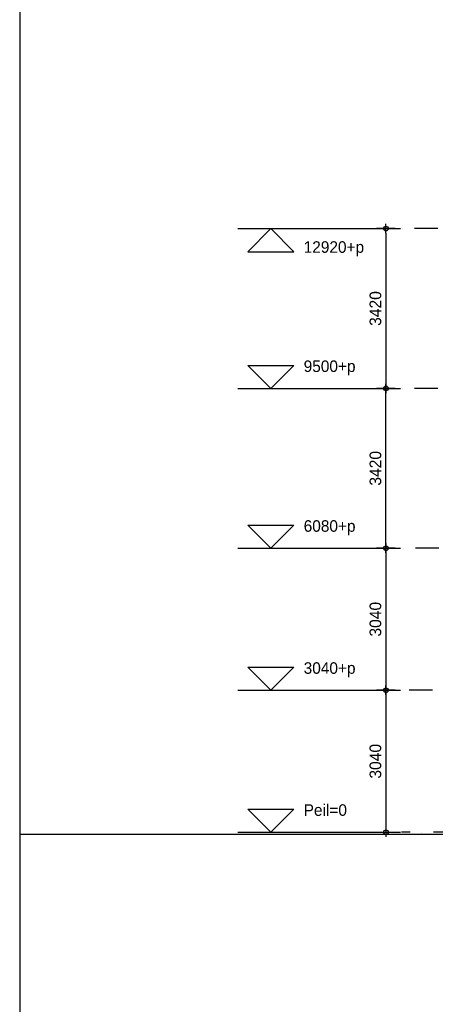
# Model space of a CAD drawing. Extents: x 0 to 140000, y 0 to 84100.
# Tile 70 of 105: x 1000 to 9899, y 41953 to 63027. Entities that reach past the tile are written whole.
import ezdxf
from ezdxf.enums import TextEntityAlignment as Align

# ---------------------------------------------------------------- set-up
doc = ezdxf.new("R2010")
doc.units = 0
doc.header["$LTSCALE"] = 100
doc.header["$MEASUREMENT"] = 0
doc.header["$PDMODE"] = 35
doc.header["$PDSIZE"] = 5
for name, pattern in [('B0201', [50, 31.25, -6.25, 6.25, -6.25]), ('B0403', [37.5, 25, -12.5]), ('DASHDOT', [1, 0.5, -0.25, 0, -0.25])]:
    doc.linetypes.add(name, pattern=pattern)
doc.layers.get('0').update_dxf_attribs({"linetype": 'CONTINUOUS'})
doc.layers.get('DEFPOINTS').update_dxf_attribs({"linetype": 'CONTINUOUS'})
for name, color, linetype in [('AL$7A---_STRAMIEN', 42, 'B0201'), ('AL11----_GRONDWERK', 4, 'CONTINUOUS'), ('AM$1A---_ALGEMEEN', 1, 'CONTINUOUS'), ('BL$8A---_HULPLIJNEN', 1, 'CONTINUOUS')]:
    doc.layers.add(name, color=color, linetype=linetype)
doc.styles.add('B-01', font='b-gbp')
doc.dimstyles.new('1732', dxfattribs={"dimscale": 100, "dimtxt": 2.5, "dimasz": 1, "dimexe": 0.18, "dimexo": 0.0625, "dimgap": 1, "dimtad": 1, "dimdec": 0, "dimzin": 0, "dimtxsty": 'B-01', "dimblk1": 'B-TOD', "dimblk2": 'B-TOD', "dimsah": 1, "dimcen": 1, "dimse1": 1, "dimse2": 1, "dimclrt": 2, "dimazin": 3, "dimtfac": 1, "dimtdec": 1, "dimtmove": 0, "dimatfit": 3, "dimtolj": 1, "dimtzin": 0})

# ---------------------------------------------------------------- blocks, each defined once
blk = doc.blocks.new('AS01PM01')
for p, q in [((-7, 7), (7, 7)), ((0, 0), (-7, 7)), ((0, 0), (7, 7)), ((-10, 0), (39.4, 0))]:
    blk.add_line(p, q)
at = {"color": 7, "style": 'B-01'}
blk.add_attdef('PEILM', text='', height=3.5, dxfattribs=at).set_placement((-10, 5), align=Align.RIGHT)
blk.add_attdef('OMSCHR', (10, 5), '', height=3.5, dxfattribs=at)
blk = doc.blocks.new('B-TOD')
for p, q in [((-1, 0), (1, 0)), ((0, -2), (0, 2))]:
    blk.add_line(p, q)
blk.add_circle((0, 0), 0.5)
blk = doc.blocks.new('*D63')
at = {"color": 0, "linetype": 'BYBLOCK'}
blk.add_line((8843, 51815), (8843, 55035), dxfattribs=at)
at = {"layer": 'DEFPOINTS', "color": 0, "linetype": 'BYBLOCK'}
for p in [(8443, 55135), (8843, 55135), (8480, 51715)]:
    blk.add_point(p, dxfattribs=at)
at = {"color": 0, "linetype": 'BYBLOCK', "xscale": 100, "yscale": 100, "zscale": 100}
for p, rotation in [((8843, 55135), 90), ((8843, 51715), 270)]:
    blk.add_blockref('B-TOD', p, dxfattribs=dict(at, rotation=rotation))
at = {"color": 2, "linetype": 'BYBLOCK', "insert": (8618, 53425), "char_height": 250, "attachment_point": 5, "rotation": 90, "style": 'B-01'}
blk.add_mtext('\\A1;3420', dxfattribs=at)
blk = doc.blocks.new('*D64')
at = {"color": 0, "linetype": 'BYBLOCK'}
blk.add_line((8843, 58455), (8843, 55235), dxfattribs=at)
at = {"layer": 'DEFPOINTS', "color": 0, "linetype": 'BYBLOCK'}
for p in [(8480, 58555), (8443, 55135), (8843, 55135)]:
    blk.add_point(p, dxfattribs=at)
at = {"color": 0, "linetype": 'BYBLOCK', "xscale": 100, "yscale": 100, "zscale": 100}
for p, rotation in [((8843, 58555), 90), ((8843, 55135), 270)]:
    blk.add_blockref('B-TOD', p, dxfattribs=dict(at, rotation=rotation))
at = {"color": 2, "linetype": 'BYBLOCK', "insert": (8618, 56845), "char_height": 250, "attachment_point": 5, "rotation": 90, "style": 'B-01'}
blk.add_mtext('\\A1;3420', dxfattribs=at)
blk = doc.blocks.new('*D65')
at = {"color": 0, "linetype": 'BYBLOCK'}
blk.add_line((8843, 48575), (8843, 45735), dxfattribs=at)
at = {"layer": 'DEFPOINTS', "color": 0, "linetype": 'BYBLOCK'}
for p in [(8493, 48675), (8443, 45635), (8843, 45635)]:
    blk.add_point(p, dxfattribs=at)
at = {"color": 0, "linetype": 'BYBLOCK', "xscale": 100, "yscale": 100, "zscale": 100}
for p, rotation in [((8843, 48675), 90), ((8843, 45635), 270)]:
    blk.add_blockref('B-TOD', p, dxfattribs=dict(at, rotation=rotation))
at = {"color": 2, "linetype": 'BYBLOCK', "insert": (8618, 47155), "char_height": 250, "attachment_point": 5, "rotation": 90, "style": 'B-01'}
blk.add_mtext('\\A1;3040', dxfattribs=at)
blk = doc.blocks.new('*D66')
at = {"color": 0, "linetype": 'BYBLOCK'}
blk.add_line((8843, 51615), (8843, 48775), dxfattribs=at)
at = {"layer": 'DEFPOINTS', "color": 0, "linetype": 'BYBLOCK'}
for p in [(9036, 51715), (8843, 48675), (8986, 48675)]:
    blk.add_point(p, dxfattribs=at)
at = {"color": 0, "linetype": 'BYBLOCK', "xscale": 100, "yscale": 100, "zscale": 100}
for p, rotation in [((8843, 51715), 90), ((8843, 48675), 270)]:
    blk.add_blockref('B-TOD', p, dxfattribs=dict(at, rotation=rotation))
at = {"color": 2, "linetype": 'BYBLOCK', "insert": (8618, 50195), "char_height": 250, "attachment_point": 5, "rotation": 90, "style": 'B-01'}
blk.add_mtext('\\A1;3040', dxfattribs=at)
blk = doc.blocks.new('BORDER')
at = {"linetype": 'BYBLOCK'}
blk.add_line((0, 1), (0, 0), dxfattribs=at)

msp = doc.modelspace()

# ---------------------------------------------------------------- linework, layer by layer
at = {"layer": 'AL$7A---_STRAMIEN', "color": 1, "linetype": 'DASHDOT', "ltscale": 10}
for p, q in [((130964.8, 58554.7), (9153.4, 58554.7)), ((130964.8, 55134.7), (9153.4, 55134.7)), ((130984.9, 51714.7), (9173.5, 51714.7)), ((35838.9, 48674.7), (9173.5, 48674.7)), ((102367.1, 45634.7), (9173.5, 45634.7))]:
    msp.add_line(p, q, dxfattribs=at)
at = {"layer": 'AL11----_GRONDWERK'}
msp.add_line((40530.9, 45584.7), (1000, 45584.7), dxfattribs=at)

# ---------------------------------------------------------------- block references
at = {"layer": 'AM$1A---_ALGEMEEN'}
ref = msp.add_blockref('AS01PM01', (6375.7, 58554.7), dxfattribs=dict(at, xscale=-70.5, yscale=70.5, zscale=70.5, rotation=180))
ref.add_attrib('OMSCHR', '12920+p', (7080.7, 58037.7), dxfattribs={"layer": '0', "color": 7, "height": 246.75, "style": 'B-01'})
at = {"layer": 'AM$1A---_ALGEMEEN', "xscale": 70.5, "yscale": 70.5, "zscale": 70.5}
for p, values in [((6375.7, 55134.7), {'OMSCHR': '9500+p'}), ((6375.7, 51714.7), {'OMSCHR': '6080+p'}), ((6375.7, 48674.7), {'OMSCHR': '3040+p'}), ((6375.7, 45634.7), {'OMSCHR': 'Peil=0'})]:
    msp.add_blockref('AS01PM01', p, dxfattribs=at).add_auto_attribs(values)
at = {"layer": 'BL$8A---_HULPLIJNEN', "linetype": 'B0403', "xscale": 138000, "yscale": 82100, "zscale": 138000}
msp.add_blockref('BORDER', (1000, 1000), dxfattribs=at)

# ---------------------------------------------------------------- dimensions: what is measured, and where the dimension line sits
at = {"layer": 'AM$1A---_ALGEMEEN'}
for base, p1, p2, picture, middle in [((8843.1, 55134.7), (8480.1, 58554.7), (8443.1, 55134.7), '*D64', (8618.1, 56844.7)), ((8843.1, 55134.7), (8480.1, 51714.7), (8443.1, 55134.7), '*D63', (8618.1, 53424.7)), ((8843.1, 48674.7), (9035.6, 51714.7), (8985.6, 48674.7), '*D66', (8618.1, 50194.7)), ((8843.1, 45634.7), (8493.1, 48674.7), (8443.1, 45634.7), '*D65', (8618.1, 47154.7))]:
    dim = msp.add_linear_dim(base=base, p1=p1, p2=p2, angle=90, dimstyle='1732', dxfattribs=at)
    dim.commit()
    dim.dimension.update_dxf_attribs({"geometry": picture, "text_midpoint": middle})

doc.saveas('drawing.dxf')
